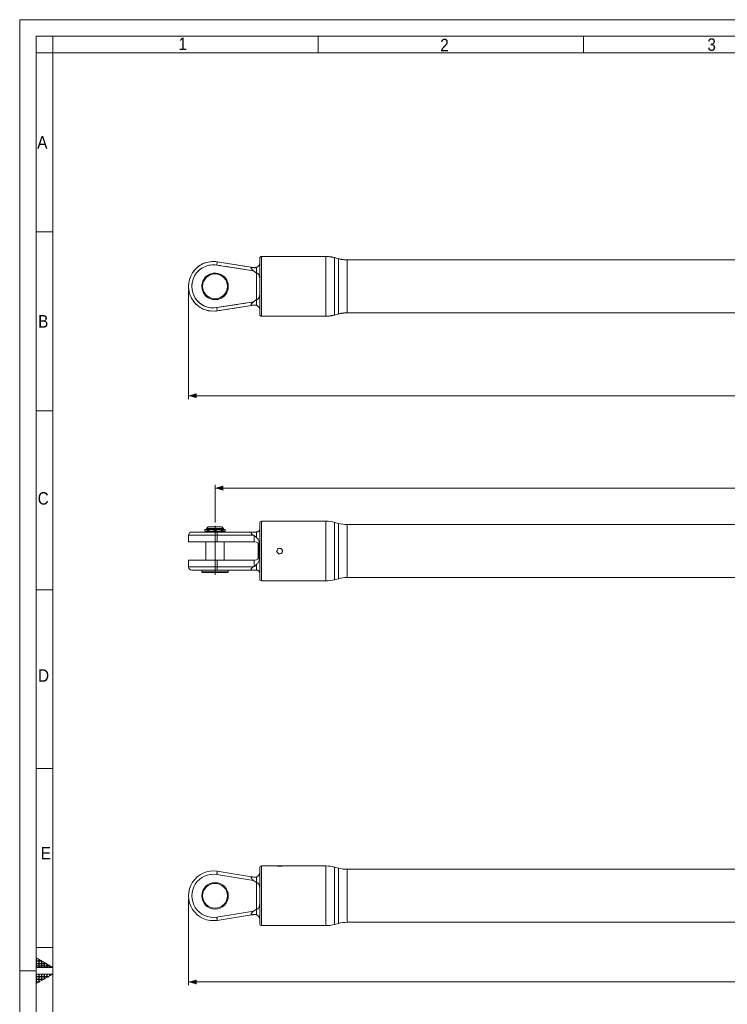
# Model space of a CAD drawing. Header units: millimetres. Extents: x 20 to 1662, y 20 to 1168.
# Tile 3 of 6: x 20 to 447, y 574 to 1168. Entities that reach past the tile are written whole.
import ezdxf

# ---------------------------------------------------------------- set-up
doc = ezdxf.new("R2010")
doc.units = ezdxf.units.MM
doc.header["$LTSCALE"] = 2
for name, pattern in [('SLD-Centro', [19.05, 15.24, -1.27, 1.27, -1.27]), ('SLD-Combinazione-di-due-tratteggi', [12.7, 6.35, -1.27, 1.27, -1.27, 1.27, -1.27]), ('SLD-Solido', [0])]:
    doc.linetypes.add(name, pattern=pattern)
doc.styles.add('SLDTEXTSTYLE0', font='GOTHIC.TTF', dxfattribs={"width": 0.913})
doc.styles.add('SLDTEXTSTYLE3', font='CALIBRI.TTF')
doc.styles.add('SLDTEXTSTYLE4', font='CALIBRIB.TTF')
doc.dimstyles.new('SLDDIMSTYLE0', dxfattribs={"dimtxt": 14.816667, "dimasz": 5, "dimexe": 0, "dimexo": 0.0625, "dimgap": 3.704167, "dimtad": 1, "dimrnd": 1e-09, "dimzin": 12, "dimdsep": 46, "dimtxsty": 'SLDTEXTSTYLE4', "dimsah": 1, "dimcen": 0.09, "dimadec": 0, "dimazin": 3, "dimtfac": 1, "dimtofl": 0, "dimtmove": 0, "dimatfit": 3, "dimfxl": 0, "dimfrac": 2, "dimtolj": 1, "dimtzin": 12, "dimarcsym": 0})

# ---------------------------------------------------------------- blocks, each defined once
blk = doc.blocks.new('_D_2')
at = {"color": 7, "linetype": 'SLD-Solido', "lineweight": 0}
for p, q in [((121.82, 1005.06), (121.82, 939.06)), ((1616.62, 1005.06), (1616.62, 939.06)), ((1616.62, 941.06), (121.82, 941.06))]:
    blk.add_line(p, q, dxfattribs=at)
for points in [[(121.82, 941.06), (126.82, 939.56), (126.82, 942.56)], [(1616.62, 941.06), (1611.62, 942.56), (1611.62, 939.56)]]:
    blk.add_solid(points, dxfattribs=at)
at = {"color": 7, "linetype": 'SLD-Solido', "lineweight": 0, "insert": (836.62, 960.82), "char_height": 14.817, "attachment_point": 1, "style": 'SLDTEXTSTYLE3'}
blk.add_mtext('1494,80', dxfattribs=at)
blk = doc.blocks.new('_D_3')
at = {"color": 7, "linetype": 'SLD-Solido', "lineweight": 0}
for p, q in [((137.82, 864.51), (137.82, 887.31)), ((1600.62, 865.24), (1600.62, 887.31)), ((1600.62, 885.31), (137.82, 885.31))]:
    blk.add_line(p, q, dxfattribs=at)
for points in [[(137.82, 885.31), (142.82, 883.81), (142.82, 886.81)], [(1600.62, 885.31), (1595.62, 886.81), (1595.62, 883.81)]]:
    blk.add_solid(points, dxfattribs=at)
at = {"color": 7, "linetype": 'SLD-Solido', "lineweight": 0, "insert": (836.62, 905.06), "char_height": 14.817, "attachment_point": 1, "style": 'SLDTEXTSTYLE3'}
blk.add_mtext('1462,80', dxfattribs=at)
blk = doc.blocks.new('_D_4')
at = {"color": 7, "linetype": 'SLD-Solido', "lineweight": 0}
for p, q in [((121.82, 637.24), (121.82, 585.24)), ((1046.62, 637.24), (1046.62, 585.24)), ((121.82, 587.24), (1046.62, 587.24))]:
    blk.add_line(p, q, dxfattribs=at)
for points in [[(121.82, 587.24), (126.82, 585.74), (126.82, 588.74)], [(1046.62, 587.24), (1041.62, 588.74), (1041.62, 585.74)]]:
    blk.add_solid(points, dxfattribs=at)
at = {"color": 7, "linetype": 'SLD-Solido', "lineweight": 0, "insert": (556.63, 607), "char_height": 14.817, "attachment_point": 1, "style": 'SLDTEXTSTYLE3'}
blk.add_mtext('924,80', dxfattribs=at)

msp = doc.modelspace()

# ---------------------------------------------------------------- hatches: boundary and pattern name
at = {"linetype": 'Continuous'}
h = msp.add_hatch(dxfattribs=at)
h.set_pattern_fill('NET', color=8, scale=0.5, style=0)
h.paths.add_polyline_path([(30, 601.774), (40, 596), (30, 596)], flags=0)
h = msp.add_hatch(dxfattribs=at)
h.set_pattern_fill('NET', color=8, scale=0.5, style=0)
h.paths.add_polyline_path([(30, 592), (30, 586.226), (40, 592)], flags=0)

# ---------------------------------------------------------------- linework, layer by layer
at = {"color": 7, "linetype": 'SLD-Solido', "lineweight": 0}
for p, q in [((1662, 1168), (20, 1168)), ((20, 1168), (20, 20)), ((1652, 1158), (30, 1158)), ((30, 1158), (30, 30)), ((40, 1148), (40, 1158)), ((200, 1148), (200, 1158)), ((360, 1148), (360, 1158)), ((40, 1148), (30, 1148)), ((40, 1040), (30, 1040)), ((40, 932), (30, 932)), ((40, 824), (30, 824)), ((40, 716), (30, 716)), ((40, 608), (30, 608)), ((30, 596), (30, 601.774)), ((30, 601.774), (40, 596)), ((40, 596), (30, 596)), ((40, 592), (30, 592)), ((30, 586.226), (40, 592)), ((30, 592), (30, 586.226))]:
    msp.add_line(p, q, dxfattribs=at)
at = {"color": 7, "linetype": 'SLD-Solido', "lineweight": 15}
for p, q in [((1642, 1148), (40, 1148)), ((40, 1148), (40, 40)), ((164.819, 1007.06), (164.819, 1024.06)), ((175.19, 1025.06), (165.819, 1025.06)), ((204.722, 1025.06), (178.468, 1025.06)), ((212.276, 1023.742), (209.898, 1024.379)), ((903.686, 1023.06), (217.452, 1023.06)), ((161.104, 1016.376), (138.853, 1019.9)), ((139.166, 1021.875), (161.121, 1018.398)), ((161.104, 1016.376), (162.819, 1015.044)), ((161.35, 1018.362), (161.121, 1018.398)), ((162.819, 1015.044), (162.819, 1018.496)), ((162.819, 999.076), (162.819, 1015.044)), ((164.819, 990.06), (164.819, 1007.06)), ((162.819, 999.076), (161.104, 997.744)), ((162.819, 995.624), (162.819, 999.076)), ((138.853, 994.22), (161.104, 997.744)), ((161.121, 995.722), (139.166, 992.245)), ((161.121, 995.722), (161.35, 995.758)), ((165.819, 989.06), (204.722, 989.06)), ((209.898, 989.742), (212.276, 990.379)), ((217.452, 991.06), (903.686, 991.06)), ((133.719, 861.908), (132.719, 860.908)), ((141.919, 861.908), (133.719, 861.908)), ((142.919, 860.908), (141.919, 861.908)), ((164.819, 830.308), (164.819, 864.308)), ((204.722, 865.308), (165.819, 865.308)), ((212.276, 863.99), (209.898, 864.627)), ((903.686, 863.308), (217.452, 863.308)), ((121.819, 856.808), (121.819, 852.858)), ((123.819, 858.808), (138.853, 858.808)), ((131.669, 860.308), (131.669, 859.308)), ((132.981, 860.308), (131.669, 860.308)), ((132.981, 859.308), (131.669, 859.308)), ((132.269, 859.308), (132.269, 858.808)), ((132.719, 860.908), (132.719, 860.408)), ((142.919, 860.908), (132.719, 860.908)), ((142.919, 860.408), (132.719, 860.408)), ((132.981, 859.308), (132.981, 860.308)), ((133.394, 860.308), (132.981, 860.308)), ((133.394, 859.308), (132.981, 859.308)), ((133.019, 860.408), (133.019, 860.308)), ((133.394, 859.308), (133.394, 860.308)), ((133.722, 860.308), (133.394, 860.308)), ((133.722, 859.308), (133.394, 859.308)), ((133.722, 859.308), (133.722, 860.308)), ((133.722, 860.308), (134.078, 860.308)), ((133.722, 859.308), (134.078, 859.308)), ((134.078, 859.308), (134.078, 860.308)), ((134.078, 860.308), (137.069, 860.308)), ((134.078, 859.308), (137.069, 859.308)), ((137.069, 859.308), (137.069, 860.308)), ((138.569, 859.308), (137.069, 859.308)), ((138.569, 859.308), (138.569, 860.308)), ((141.56, 860.308), (138.569, 860.308)), ((141.56, 859.308), (138.569, 859.308)), ((138.853, 858.808), (161.104, 858.808)), ((139.166, 856.808), (139.166, 852.858)), ((161.121, 856.808), (139.166, 856.808)), ((141.56, 859.308), (141.56, 860.308)), ((141.916, 860.308), (141.56, 860.308)), ((141.916, 859.308), (141.56, 859.308)), ((141.916, 859.308), (141.916, 860.308)), ((141.916, 860.308), (142.245, 860.308)), ((141.916, 859.308), (142.245, 859.308)), ((142.245, 859.308), (142.245, 860.308)), ((142.245, 860.308), (142.657, 860.308)), ((142.245, 859.308), (142.657, 859.308)), ((142.619, 860.308), (142.619, 860.408)), ((142.657, 859.308), (142.657, 860.308)), ((143.969, 860.308), (142.657, 860.308)), ((143.969, 859.308), (142.657, 859.308)), ((142.919, 860.408), (142.919, 860.908)), ((143.369, 858.808), (143.369, 859.308)), ((143.969, 859.308), (143.969, 860.308)), ((162.819, 858.808), (161.104, 858.808)), ((161.121, 856.808), (161.35, 856.685)), ((161.35, 856.685), (161.35, 852.858)), ((162.819, 855.384), (162.819, 858.808)), ((121.819, 852.858), (139.166, 852.858)), ((132.269, 852.858), (132.269, 841.758)), ((139.166, 852.858), (161.35, 852.858)), ((143.369, 841.758), (143.369, 852.858)), ((161.35, 852.858), (161.819, 852.858)), ((163.844, 852.072), (163.819, 852.048)), ((163.819, 842.568), (163.819, 852.048)), ((164.331, 851.498), (164.331, 843.118)), ((121.819, 841.758), (121.819, 837.808)), ((139.166, 841.758), (121.819, 841.758)), ((139.166, 841.758), (139.166, 837.808)), ((161.35, 841.758), (139.166, 841.758)), ((161.35, 837.931), (161.121, 837.808)), ((161.35, 841.758), (161.35, 837.931)), ((161.819, 841.758), (161.35, 841.758)), ((162.819, 835.808), (162.819, 839.233)), ((163.819, 842.568), (163.844, 842.545)), ((138.853, 835.808), (123.819, 835.808)), ((129.819, 835.808), (129.819, 834.808)), ((129.819, 834.808), (130.319, 834.308)), ((129.819, 834.808), (145.209, 834.808)), ((144.747, 834.308), (130.319, 834.308)), ((161.104, 835.808), (138.853, 835.808)), ((139.166, 837.808), (161.121, 837.808)), ((145.319, 834.308), (144.747, 834.308)), ((145.209, 834.808), (145.819, 834.808)), ((145.319, 834.308), (145.819, 834.808)), ((145.819, 834.808), (145.819, 835.808)), ((161.104, 835.808), (162.819, 835.808)), ((165.819, 829.308), (204.722, 829.308)), ((209.898, 829.99), (212.276, 830.627)), ((217.452, 831.308), (903.686, 831.308)), ((139.166, 654.058), (161.121, 650.581)), ((164.819, 639.243), (164.819, 656.243)), ((175.19, 657.243), (165.819, 657.243)), ((175.512, 657.243), (178.126, 657.243)), ((204.722, 657.243), (178.468, 657.243)), ((212.276, 655.924), (209.898, 656.561)), ((903.686, 655.243), (217.452, 655.243)), ((161.104, 648.559), (138.853, 652.083)), ((161.104, 648.559), (162.819, 647.227)), ((161.35, 650.545), (161.121, 650.581)), ((162.819, 647.227), (162.819, 650.679)), ((162.819, 631.259), (162.819, 647.227)), ((164.819, 622.243), (164.819, 639.243)), ((138.853, 626.403), (161.104, 629.927)), ((162.819, 631.259), (161.104, 629.927)), ((162.819, 627.807), (162.819, 631.259)), ((161.121, 627.905), (139.166, 624.428)), ((161.121, 627.905), (161.35, 627.941)), ((165.819, 621.243), (204.722, 621.243)), ((209.898, 621.924), (212.276, 622.561)), ((217.452, 623.243), (903.686, 623.243))]:
    msp.add_line(p, q, dxfattribs=at)
at = {"color": 7, "linetype": 'SLD-Combinazione-di-due-tratteggi', "lineweight": 0}
for p, q in [((164.819, 1007.06), (164.819, 1024.06)), ((175.19, 1025.06), (165.819, 1025.06)), ((175.512, 1025.06), (178.126, 1025.06)), ((204.722, 1025.06), (178.468, 1025.06)), ((212.276, 1023.742), (209.898, 1024.379)), ((903.686, 1023.06), (217.452, 1023.06)), ((161.104, 1016.376), (138.853, 1019.9)), ((139.166, 1021.875), (161.121, 1018.398)), ((161.104, 1016.376), (162.819, 1015.044)), ((161.35, 1018.362), (161.121, 1018.398)), ((162.819, 1015.044), (162.819, 1018.496)), ((162.819, 999.076), (162.819, 1015.044)), ((164.819, 990.06), (164.819, 1007.06)), ((162.819, 999.076), (161.104, 997.744)), ((162.819, 995.624), (162.819, 999.076)), ((138.853, 994.22), (161.104, 997.744)), ((161.121, 995.722), (139.166, 992.245)), ((161.121, 995.722), (161.35, 995.758)), ((165.819, 989.06), (204.722, 989.06)), ((209.898, 989.742), (212.276, 990.379)), ((217.452, 991.06), (903.686, 991.06))]:
    msp.add_line(p, q, dxfattribs=at)
at = {"color": 8, "linetype": 'SLD-Solido', "lineweight": 15}
for p, q in [((165.819, 1007.06), (165.819, 1025.06)), ((204.722, 989.06), (204.722, 1025.06)), ((209.898, 1024.379), (209.898, 989.742)), ((212.276, 1007.06), (212.276, 1023.742)), ((217.452, 1023.06), (217.452, 1007.06)), ((165.819, 989.06), (165.819, 1007.06)), ((212.276, 990.379), (212.276, 1007.06)), ((217.452, 1007.06), (217.452, 991.06)), ((165.819, 829.308), (165.819, 865.308)), ((204.722, 829.308), (204.722, 865.308)), ((209.898, 864.627), (209.898, 829.99)), ((212.276, 830.627), (212.276, 863.99)), ((217.452, 863.308), (217.452, 831.308)), ((139.166, 856.808), (121.819, 856.808)), ((121.819, 837.808), (139.166, 837.808)), ((165.819, 639.243), (165.819, 657.243)), ((204.722, 621.243), (204.722, 657.243)), ((209.898, 656.561), (209.898, 621.924)), ((212.276, 639.243), (212.276, 655.924)), ((217.452, 655.243), (217.452, 639.243)), ((165.819, 621.243), (165.819, 639.243)), ((212.276, 622.561), (212.276, 639.243)), ((217.452, 639.243), (217.452, 623.243))]:
    msp.add_line(p, q, dxfattribs=at)
at = {"color": 8, "linetype": 'SLD-Combinazione-di-due-tratteggi', "lineweight": 0}
for p, q in [((165.819, 1007.06), (165.819, 1025.06)), ((204.722, 989.06), (204.722, 1025.06)), ((209.898, 1024.379), (209.898, 989.742)), ((212.276, 1007.06), (212.276, 1023.742)), ((217.452, 1023.06), (217.452, 1007.06)), ((165.819, 989.06), (165.819, 1007.06)), ((212.276, 990.379), (212.276, 1007.06)), ((217.452, 1007.06), (217.452, 991.06))]:
    msp.add_line(p, q, dxfattribs=at)
at = {"color": 7, "linetype": 'SLD-Centro', "lineweight": 0}
for p, q in [((137.819, 833.041), (137.819, 862.508)), ((20, 594), (30, 594))]:
    msp.add_line(p, q, dxfattribs=at)
at = {"color": 7, "linetype": 'SLD-Solido', "lineweight": 15, "flags": 128}
for points in [[(139.166, 1021.875), (139.16, 1021.837), (139.142, 1021.725), (139.113, 1021.542), (139.074, 1021.297), (139.027, 1020.997), (138.973, 1020.656), (138.914, 1020.285), (138.853, 1019.9)], [(139.166, 992.245), (139.16, 992.283), (139.142, 992.395), (139.113, 992.578), (139.074, 992.823), (139.027, 993.123), (138.973, 993.464), (138.914, 993.835), (138.853, 994.22)], [(139.166, 654.058), (139.16, 654.02), (139.142, 653.908), (139.113, 653.725), (139.074, 653.48), (139.027, 653.18), (138.973, 652.839), (138.914, 652.468), (138.853, 652.083)], [(139.166, 624.428), (139.16, 624.466), (139.142, 624.578), (139.113, 624.76), (139.074, 625.006), (139.027, 625.305), (138.973, 625.647), (138.914, 626.018), (138.853, 626.403)]]:
    msp.add_lwpolyline(points, dxfattribs=at)
at = {"color": 7, "linetype": 'SLD-Combinazione-di-due-tratteggi', "lineweight": 0, "flags": 128}
for points in [[(139.166, 1021.875), (139.16, 1021.837), (139.142, 1021.725), (139.113, 1021.542), (139.074, 1021.297), (139.027, 1020.997), (138.973, 1020.656), (138.914, 1020.285), (138.853, 1019.9)], [(139.166, 992.245), (139.16, 992.283), (139.142, 992.395), (139.113, 992.578), (139.074, 992.823), (139.027, 993.123), (138.973, 993.464), (138.914, 993.835), (138.853, 994.22)]]:
    msp.add_lwpolyline(points, dxfattribs=at)
at = {"color": 7, "linetype": 'SLD-Solido', "lineweight": 15}
for centre, radius in [((137.819, 1007.06), 8), ((137.819, 1007.06), 7.5), ((137.819, 639.243), 8), ((137.819, 639.243), 7.5)]:
    msp.add_circle(centre, radius, dxfattribs=at)
at = {"color": 7, "linetype": 'SLD-Combinazione-di-due-tratteggi', "lineweight": 0}
for radius in [8, 7.5]:
    msp.add_circle((137.819, 1007.06), radius, dxfattribs=at)
at = {"color": 7, "linetype": 'SLD-Solido', "lineweight": 15}
for centre, radius, start, end in [((165.819, 1024.06), 1, 90, 180), ((204.722, 1005.06), 20, 75, 90), ((217.452, 1043.06), 20, 255, 270), ((136.819, 1007.06), 15, 81, 279), ((136.819, 1007.06), 13, 81, 279), ((165.819, 990.06), 1, 180, 270), ((204.722, 1009.06), 20, 270, 285), ((217.452, 971.06), 20, 90, 105), ((165.819, 864.308), 1, 90, 180), ((204.722, 845.308), 20, 75, 90), ((217.452, 883.308), 20, 255, 270), ((123.819, 856.808), 2, 90, 180), ((135.735, 857.296), 3.465, 351.909821, 25.873563), ((161.819, 849.858), 3, 12.140212, 90), ((161.819, 844.758), 3, 270, 347.859788), ((123.819, 837.808), 2, 180, 270), ((135.735, 837.321), 3.465, 334.126437, 8.090179), ((165.819, 830.308), 1, 180, 270), ((204.722, 849.308), 20, 270, 285), ((217.452, 811.308), 20, 90, 105), ((136.819, 639.243), 15, 81, 279), ((165.819, 656.243), 1, 90, 180), ((204.722, 637.243), 20, 75, 90), ((217.452, 675.243), 20, 255, 270), ((136.819, 639.243), 13, 81, 279), ((165.819, 622.243), 1, 180, 270), ((204.722, 641.243), 20, 270, 285), ((217.452, 603.243), 20, 90, 105)]:
    msp.add_arc(centre, radius, start, end, dxfattribs=at)
at = {"color": 7, "linetype": 'SLD-Combinazione-di-due-tratteggi', "lineweight": 0}
for centre, radius, start, end in [((165.819, 1024.06), 1, 90, 180), ((204.722, 1005.06), 20, 75, 90), ((217.452, 1043.06), 20, 255, 270), ((136.819, 1007.06), 15, 81, 279), ((136.819, 1007.06), 13, 81, 279), ((165.819, 990.06), 1, 180, 270), ((204.722, 1009.06), 20, 270, 285), ((217.452, 971.06), 20, 90, 105)]:
    msp.add_arc(centre, radius, start, end, dxfattribs=at)
at = {"color": 7, "linetype": 'SLD-Solido', "lineweight": 15}
for points, knots in [([(175.19, 1025.058), (175.184, 1025.059), (175.162, 1025.061), (175.313, 1025.047), (175.63, 1025.022), (176.093, 1024.997), (176.635, 1024.982), (177.198, 1024.985), (177.718, 1025.005), (178.134, 1025.031), (178.416, 1025.055), (178.451, 1025.058), (178.468, 1025.06)], [0, 0, 0, 0, 0.0364156, 0.1433165, 0.2503791, 0.3578333, 0.4652968, 0.5723759, 0.6792665, 0.786467, 0.8939903, 1, 1, 1, 1]), ([(161.121, 1018.398), (160.806, 1018.438), (160.387, 1018.492), (159.938, 1018.414), (159.739, 1018.313), (159.642, 1018.155), (159.638, 1017.963), (159.745, 1017.689), (160.079, 1017.234), (160.57, 1016.783), (160.969, 1016.479), (161.104, 1016.376)], [0, 0, 0, 0, 0.2351798, 0.3136709, 0.3927491, 0.4473987, 0.502214, 0.5681706, 0.6734209, 0.8889659, 1, 1, 1, 1]), ([(162.819, 1018.496), (162.486, 1018.403), (162.052, 1018.28), (161.482, 1018.346), (161.35, 1018.362)], [0, 0, 0, 0, 0.7679271, 1, 1, 1, 1]), ([(164.752, 1020.694), (164.722, 1020.573), (164.645, 1020.257), (164.341, 1019.598), (163.693, 1018.945), (163.186, 1018.634), (162.873, 1018.516), (162.819, 1018.496)], [0, 0, 0, 0, 0.2395884, 0.6261577, 0.8110725, 0.9675596, 1, 1, 1, 1]), ([(162.819, 1015.044), (162.974, 1015.029), (163.284, 1014.998), (163.743, 1014.744), (164.229, 1014.234), (164.712, 1013.09), (164.812, 1011.849), (164.818, 1010.943), (164.819, 1010.768)], [0, 0, 0, 0, 0.0827933, 0.1650353, 0.287974, 0.4942546, 0.902159, 1, 1, 1, 1]), ([(164.819, 1003.352), (164.804, 1002.534), (164.783, 1001.443), (164.388, 1000.226), (164.035, 999.649), (163.597, 999.282), (163.198, 999.104), (162.933, 999.084), (162.819, 999.076)], [0, 0, 0, 0, 0.4575026, 0.6099339, 0.763162, 0.8585881, 0.9391833, 1, 1, 1, 1]), ([(161.104, 997.744), (160.795, 997.503), (160.361, 997.165), (159.9, 996.656), (159.697, 996.341), (159.63, 996.084), (159.662, 995.914), (159.789, 995.772), (160.091, 995.657), (160.563, 995.646), (160.948, 995.699), (161.121, 995.722)], [0, 0, 0, 0, 0.2537064, 0.3555754, 0.4583353, 0.5150751, 0.5721393, 0.6244629, 0.7096566, 0.8700427, 1, 1, 1, 1]), ([(161.35, 995.758), (161.67, 995.778), (162.229, 995.812), (162.642, 995.68), (162.819, 995.624)], [0, 0, 0, 0, 0.5715486, 1, 1, 1, 1]), ([(162.819, 995.624), (162.837, 995.617), (163.101, 995.522), (163.649, 995.221), (164.34, 994.531), (164.647, 993.854), (164.724, 993.542), (164.752, 993.426)], [0, 0, 0, 0, 0.0107461, 0.1577469, 0.3790572, 0.7700478, 1, 1, 1, 1]), ([(161.104, 858.808), (160.795, 858.797), (160.361, 858.78), (159.9, 858.611), (159.697, 858.445), (159.63, 858.236), (159.662, 858.04), (159.789, 857.804), (160.091, 857.469), (160.563, 857.122), (160.948, 856.905), (161.121, 856.808)], [0, 0, 0, 0, 0.2537064, 0.3555754, 0.4583353, 0.5150751, 0.5721393, 0.6244629, 0.7096566, 0.8700427, 1, 1, 1, 1]), ([(161.35, 856.685), (161.67, 856.475), (162.229, 856.108), (162.642, 855.601), (162.819, 855.384)], [0, 0, 0, 0, 0.5715486, 1, 1, 1, 1]), ([(164.819, 860.808), (164.804, 860.538), (164.783, 860.178), (164.388, 859.535), (164.035, 859.19), (163.597, 858.95), (163.198, 858.828), (162.933, 858.814), (162.819, 858.808)], [0, 0, 0, 0, 0.4575026, 0.6099339, 0.763162, 0.8585881, 0.9391833, 1, 1, 1, 1]), ([(162.819, 855.384), (162.837, 855.374), (163.101, 855.239), (163.649, 854.798), (164.34, 853.632), (164.647, 852.111), (164.724, 850.927), (164.752, 850.489)], [0, 0, 0, 0, 0.0107461, 0.1577469, 0.3790572, 0.7700478, 1, 1, 1, 1]), ([(164.752, 844.127), (164.722, 843.671), (164.645, 842.478), (164.341, 841.013), (163.693, 839.893), (163.186, 839.428), (162.873, 839.262), (162.819, 839.233)], [0, 0, 0, 0, 0.2395884, 0.6261577, 0.8110725, 0.9675596, 1, 1, 1, 1]), ([(176.819, 848.958), (176.634, 848.94), (176.264, 848.904), (175.771, 848.621), (175.395, 848.203), (175.179, 847.681), (175.149, 847.118), (175.305, 846.577), (175.632, 846.118), (176.092, 845.792), (176.635, 845.637), (177.198, 845.67), (177.717, 845.887), (178.136, 846.263), (178.408, 846.758), (178.501, 847.315), (178.404, 847.87), (178.13, 848.362), (177.709, 848.734), (177.246, 848.93), (176.94, 848.95), (176.819, 848.958)], [0, 0, 0, 0, 0.0535366, 0.1070645, 0.1607354, 0.2145001, 0.2681109, 0.3215627, 0.3750954, 0.4288238, 0.482557, 0.5360979, 0.5895446, 0.6431462, 0.6969092, 0.7505878, 0.8040704, 0.8575497, 0.9112218, 0.9649874, 1, 1, 1, 1]), ([(162.819, 839.233), (162.486, 838.847), (162.052, 838.345), (161.482, 838.009), (161.35, 837.931)], [0, 0, 0, 0, 0.7679271, 1, 1, 1, 1]), ([(161.121, 837.808), (160.806, 837.628), (160.387, 837.388), (159.938, 836.987), (159.739, 836.74), (159.642, 836.51), (159.638, 836.314), (159.745, 836.116), (160.079, 835.907), (160.57, 835.82), (160.969, 835.811), (161.104, 835.808)], [0, 0, 0, 0, 0.2351798, 0.3136709, 0.3927491, 0.4473987, 0.502214, 0.5681706, 0.6734209, 0.8889659, 1, 1, 1, 1]), ([(162.819, 835.808), (162.974, 835.797), (163.284, 835.776), (163.743, 835.603), (164.229, 835.277), (164.712, 834.635), (164.812, 834.119), (164.818, 833.859), (164.819, 833.808)], [0, 0, 0, 0, 0.0827933, 0.1650353, 0.287974, 0.4942546, 0.902159, 1, 1, 1, 1]), ([(175.19, 657.241), (175.184, 657.242), (175.162, 657.244), (175.313, 657.23), (175.63, 657.205), (176.093, 657.179), (176.635, 657.165), (177.198, 657.168), (177.718, 657.188), (178.134, 657.214), (178.416, 657.238), (178.451, 657.241), (178.468, 657.243)], [0, 0, 0, 0, 0.0364156, 0.1433165, 0.2503791, 0.3578333, 0.4652968, 0.5723759, 0.6792665, 0.786467, 0.8939903, 1, 1, 1, 1]), ([(161.121, 650.581), (160.806, 650.621), (160.387, 650.674), (159.938, 650.597), (159.739, 650.495), (159.642, 650.338), (159.638, 650.146), (159.745, 649.872), (160.079, 649.417), (160.57, 648.966), (160.969, 648.662), (161.104, 648.559)], [0, 0, 0, 0, 0.2351798, 0.3136709, 0.3927491, 0.4473987, 0.502214, 0.5681706, 0.6734209, 0.8889659, 1, 1, 1, 1]), ([(162.819, 650.679), (162.486, 650.585), (162.052, 650.463), (161.482, 650.529), (161.35, 650.545)], [0, 0, 0, 0, 0.7679271, 1, 1, 1, 1]), ([(164.752, 652.877), (164.722, 652.756), (164.645, 652.44), (164.341, 651.781), (163.693, 651.128), (163.186, 650.817), (162.873, 650.699), (162.819, 650.679)], [0, 0, 0, 0, 0.2395884, 0.6261577, 0.8110725, 0.9675596, 1, 1, 1, 1]), ([(162.819, 647.227), (162.974, 647.212), (163.284, 647.18), (163.743, 646.927), (164.229, 646.416), (164.712, 645.273), (164.812, 644.032), (164.818, 643.126), (164.819, 642.951)], [0, 0, 0, 0, 0.0827933, 0.1650353, 0.287974, 0.4942546, 0.902159, 1, 1, 1, 1]), ([(161.104, 629.927), (160.795, 629.686), (160.361, 629.348), (159.9, 628.839), (159.697, 628.524), (159.63, 628.267), (159.662, 628.096), (159.789, 627.954), (160.091, 627.84), (160.563, 627.829), (160.948, 627.882), (161.121, 627.905)], [0, 0, 0, 0, 0.2537064, 0.3555754, 0.4583353, 0.5150751, 0.5721393, 0.6244629, 0.7096566, 0.8700427, 1, 1, 1, 1]), ([(164.819, 635.535), (164.804, 634.717), (164.783, 633.626), (164.388, 632.409), (164.035, 631.832), (163.597, 631.465), (163.198, 631.286), (162.933, 631.267), (162.819, 631.259)], [0, 0, 0, 0, 0.4575026, 0.6099339, 0.763162, 0.8585881, 0.9391833, 1, 1, 1, 1]), ([(161.35, 627.941), (161.67, 627.961), (162.229, 627.995), (162.642, 627.863), (162.819, 627.807)], [0, 0, 0, 0, 0.5715486, 1, 1, 1, 1]), ([(162.819, 627.807), (162.837, 627.8), (163.101, 627.705), (163.649, 627.404), (164.34, 626.714), (164.647, 626.037), (164.724, 625.725), (164.752, 625.609)], [0, 0, 0, 0, 0.0107461, 0.1577469, 0.3790572, 0.7700478, 1, 1, 1, 1])]:
    msp.add_open_spline(points, degree=3, knots=knots, dxfattribs=at)
at = {"color": 7, "linetype": 'SLD-Combinazione-di-due-tratteggi', "lineweight": 0}
for points, knots in [([(175.19, 1025.058), (175.184, 1025.059), (175.162, 1025.061), (175.313, 1025.047), (175.63, 1025.022), (176.093, 1024.997), (176.635, 1024.982), (177.198, 1024.985), (177.718, 1025.005), (178.134, 1025.031), (178.416, 1025.055), (178.451, 1025.058), (178.468, 1025.06)], [0, 0, 0, 0, 0.0364156, 0.1433165, 0.2503791, 0.3578333, 0.4652968, 0.5723759, 0.6792665, 0.786467, 0.8939903, 1, 1, 1, 1]), ([(161.121, 1018.398), (160.806, 1018.438), (160.387, 1018.492), (159.938, 1018.414), (159.739, 1018.313), (159.642, 1018.155), (159.638, 1017.963), (159.745, 1017.689), (160.079, 1017.234), (160.57, 1016.783), (160.969, 1016.479), (161.104, 1016.376)], [0, 0, 0, 0, 0.2351798, 0.3136709, 0.3927491, 0.4473987, 0.502214, 0.5681706, 0.6734209, 0.8889659, 1, 1, 1, 1]), ([(162.819, 1018.496), (162.486, 1018.403), (162.052, 1018.28), (161.482, 1018.346), (161.35, 1018.362)], [0, 0, 0, 0, 0.7679271, 1, 1, 1, 1]), ([(164.752, 1020.694), (164.722, 1020.573), (164.645, 1020.257), (164.341, 1019.598), (163.693, 1018.945), (163.186, 1018.634), (162.873, 1018.516), (162.819, 1018.496)], [0, 0, 0, 0, 0.2395884, 0.6261577, 0.8110725, 0.9675596, 1, 1, 1, 1]), ([(162.819, 1015.044), (162.974, 1015.029), (163.284, 1014.998), (163.743, 1014.744), (164.229, 1014.234), (164.712, 1013.09), (164.812, 1011.849), (164.818, 1010.943), (164.819, 1010.768)], [0, 0, 0, 0, 0.0827933, 0.1650353, 0.287974, 0.4942546, 0.902159, 1, 1, 1, 1]), ([(164.819, 1003.352), (164.804, 1002.534), (164.783, 1001.443), (164.388, 1000.226), (164.035, 999.649), (163.597, 999.282), (163.198, 999.104), (162.933, 999.084), (162.819, 999.076)], [0, 0, 0, 0, 0.4575026, 0.6099339, 0.763162, 0.8585881, 0.9391833, 1, 1, 1, 1]), ([(161.104, 997.744), (160.795, 997.503), (160.361, 997.165), (159.9, 996.656), (159.697, 996.341), (159.63, 996.084), (159.662, 995.914), (159.789, 995.772), (160.091, 995.657), (160.563, 995.646), (160.948, 995.699), (161.121, 995.722)], [0, 0, 0, 0, 0.2537064, 0.3555754, 0.4583353, 0.5150751, 0.5721393, 0.6244629, 0.7096566, 0.8700427, 1, 1, 1, 1]), ([(161.35, 995.758), (161.67, 995.778), (162.229, 995.812), (162.642, 995.68), (162.819, 995.624)], [0, 0, 0, 0, 0.5715486, 1, 1, 1, 1]), ([(162.819, 995.624), (162.837, 995.617), (163.101, 995.522), (163.649, 995.221), (164.34, 994.531), (164.647, 993.854), (164.724, 993.542), (164.752, 993.426)], [0, 0, 0, 0, 0.0107461, 0.1577469, 0.3790572, 0.7700478, 1, 1, 1, 1])]:
    msp.add_open_spline(points, degree=3, knots=knots, dxfattribs=at)

# ---------------------------------------------------------------- texts
at = {"color": 7, "linetype": 'Continuous', "lineweight": 0, "char_height": 7.524, "attachment_point": 1, "style": 'SLDTEXTSTYLE0'}
for s, insert in [('1', (115.818, 1157.176)), ('2', (273.68, 1156.459)), ('3', (434.83, 1156.737)), ('A', (30.584, 1097.768)), ('B', (31.154, 989.721)), ('C', (30.867, 882.861)), ('D', (31.085, 775.926)), ('E', (32.703, 668.703))]:
    msp.add_mtext(s, dxfattribs=dict(at, insert=insert))

# ---------------------------------------------------------------- dimensions: what is measured, and where the dimension line sits
at = {"color": 7, "linetype": 'SLD-Solido', "lineweight": 0}
for base, p1, p2, picture, middle in [((121.819, 941.06), (1616.619, 1007.06), (121.819, 1007.06), '_D_2', (869.219, 941.06)), ((137.819, 885.308), (1600.619, 863.242), (137.819, 862.508), '_D_3', (869.219, 885.308)), ((1046.619, 587.243), (121.819, 639.243), (1046.619, 639.243), '_D_4', (584.219, 587.243))]:
    dim = msp.add_linear_dim(base=base, p1=p1, p2=p2, dimstyle='SLDDIMSTYLE0', dxfattribs=at)
    dim.commit()
    dim.dimension.update_dxf_attribs({"geometry": picture, "text_midpoint": middle, "dimtype": 160})

doc.saveas('drawing.dxf')
